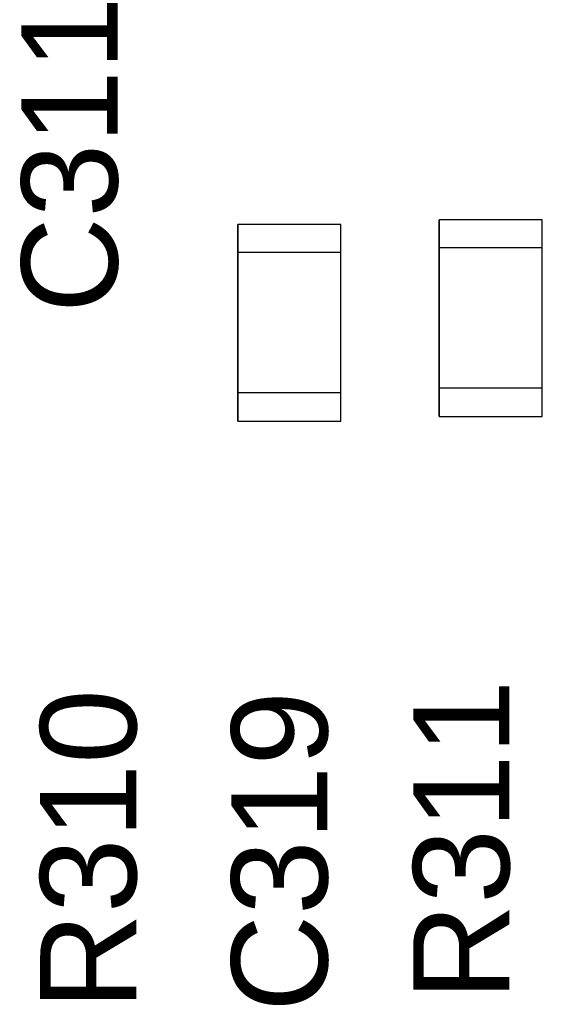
# Model space of a CAD drawing. Header units: inches. Extents: x 0 to 474, y -297 to 0.
# Tile 202 of 256: x 203.47 to 206.26, y -143.53 to -138.27. Entities that reach past the tile are written whole.
import ezdxf

# ---------------------------------------------------------------- set-up
doc = ezdxf.new("R2010")
doc.units = ezdxf.units.IN
doc.header["$MEASUREMENT"] = 0
doc.styles.add('Arial0', font='arial.ttf', dxfattribs={"height": 3.644212})

msp = doc.modelspace()

# ---------------------------------------------------------------- linework, layer by layer
at = {"color": 7, "true_color": 0xffffff}
for p, q in [((205.1833, -139.3658), (204.6333, -139.3658)), ((204.6333, -139.3658), (204.6333, -139.5158)), ((204.6333, -139.5158), (204.6333, -139.3658)), ((205.1833, -139.3658), (204.6333, -139.3658)), ((205.1833, -139.5158), (205.1833, -139.3658)), ((205.1833, -139.5158), (205.1833, -139.3658)), ((206.2583, -139.3408), (205.7083, -139.3408)), ((205.7083, -139.3408), (205.7083, -139.4908)), ((205.7083, -139.4908), (205.7083, -139.3408)), ((206.2583, -139.3408), (205.7083, -139.3408)), ((206.2583, -139.4908), (206.2583, -139.3408)), ((206.2583, -139.4908), (206.2583, -139.3408)), ((204.6333, -139.5158), (204.6333, -140.2658)), ((204.6333, -140.2658), (204.6333, -139.5158)), ((205.1833, -139.5158), (204.6333, -139.5158)), ((204.6333, -140.2658), (204.6333, -139.5158)), ((205.1833, -139.5158), (204.6333, -139.5158)), ((205.1833, -140.2658), (205.1833, -139.5158)), ((205.1833, -140.2658), (205.1833, -139.5158)), ((205.1833, -140.2658), (205.1833, -139.5158)), ((205.7083, -139.4908), (205.7083, -140.2408)), ((205.7083, -140.2408), (205.7083, -139.4908)), ((206.2583, -139.4908), (205.7083, -139.4908)), ((205.7083, -140.2408), (205.7083, -139.4908)), ((206.2583, -139.4908), (205.7083, -139.4908)), ((206.2583, -140.2408), (206.2583, -139.4908)), ((206.2583, -140.2408), (206.2583, -139.4908)), ((206.2583, -140.2408), (206.2583, -139.4908)), ((204.6333, -140.2658), (204.6333, -140.4158)), ((204.6333, -140.4158), (204.6333, -140.2658)), ((205.1833, -140.2658), (204.6333, -140.2658)), ((205.1833, -140.2658), (204.6333, -140.2658)), ((205.1833, -140.4158), (205.1833, -140.2658)), ((205.1833, -140.4158), (205.1833, -140.2658)), ((205.7083, -140.2408), (205.7083, -140.3908)), ((205.7083, -140.3908), (205.7083, -140.2408)), ((206.2583, -140.2408), (205.7083, -140.2408)), ((206.2583, -140.2408), (205.7083, -140.2408)), ((206.2583, -140.3908), (206.2583, -140.2408)), ((206.2583, -140.3908), (206.2583, -140.2408)), ((204.6333, -140.4158), (205.1833, -140.4158)), ((204.6333, -140.4158), (205.1833, -140.4158)), ((205.7083, -140.3908), (206.2583, -140.3908)), ((205.7083, -140.3908), (206.2583, -140.3908))]:
    msp.add_line(p, q, dxfattribs=at)
at = {"color": 18, "true_color": 0x000000}
for p, q in [((205.1833, -139.3658), (204.6333, -139.3658)), ((204.6333, -139.3658), (204.6333, -139.5158)), ((204.6333, -139.5158), (204.6333, -139.3658)), ((205.1833, -139.3658), (204.6333, -139.3658)), ((205.1833, -139.5158), (205.1833, -139.3658)), ((205.1833, -139.5158), (205.1833, -139.3658)), ((206.2583, -139.3408), (205.7083, -139.3408)), ((205.7083, -139.3408), (205.7083, -139.4908)), ((205.7083, -139.4908), (205.7083, -139.3408)), ((206.2583, -139.3408), (205.7083, -139.3408)), ((206.2583, -139.4908), (206.2583, -139.3408)), ((206.2583, -139.4908), (206.2583, -139.3408)), ((204.6333, -139.5158), (204.6333, -140.2658)), ((204.6333, -140.2658), (204.6333, -139.5158)), ((205.1833, -139.5158), (204.6333, -139.5158)), ((204.6333, -140.2658), (204.6333, -139.5158)), ((205.1833, -139.5158), (204.6333, -139.5158)), ((205.1833, -140.2658), (205.1833, -139.5158)), ((205.1833, -140.2658), (205.1833, -139.5158)), ((205.1833, -140.2658), (205.1833, -139.5158)), ((205.7083, -139.4908), (205.7083, -140.2408)), ((205.7083, -140.2408), (205.7083, -139.4908)), ((206.2583, -139.4908), (205.7083, -139.4908)), ((205.7083, -140.2408), (205.7083, -139.4908)), ((206.2583, -139.4908), (205.7083, -139.4908)), ((206.2583, -140.2408), (206.2583, -139.4908)), ((206.2583, -140.2408), (206.2583, -139.4908)), ((206.2583, -140.2408), (206.2583, -139.4908)), ((204.6333, -140.2658), (204.6333, -140.4158)), ((204.6333, -140.4158), (204.6333, -140.2658)), ((205.1833, -140.2658), (204.6333, -140.2658)), ((205.1833, -140.2658), (204.6333, -140.2658)), ((205.1833, -140.4158), (205.1833, -140.2658)), ((205.1833, -140.4158), (205.1833, -140.2658)), ((205.7083, -140.2408), (205.7083, -140.3908)), ((205.7083, -140.3908), (205.7083, -140.2408)), ((206.2583, -140.2408), (205.7083, -140.2408)), ((206.2583, -140.2408), (205.7083, -140.2408)), ((206.2583, -140.3908), (206.2583, -140.2408)), ((206.2583, -140.3908), (206.2583, -140.2408)), ((204.6333, -140.4158), (205.1833, -140.4158)), ((204.6333, -140.4158), (205.1833, -140.4158)), ((205.7083, -140.3908), (206.2583, -140.3908)), ((205.7083, -140.3908), (206.2583, -140.3908))]:
    msp.add_line(p, q, dxfattribs=at)

# ---------------------------------------------------------------- texts
at = {"color": 18, "true_color": 0x000000, "style": 'Arial0'}
for s, p in [('C311', (203.9924, -139.8395)), ('R311', (206.0824, -143.5095)), ('R310', (204.0924, -143.5595)), ('C319', (205.1124, -143.5695))]:
    msp.add_text(s, height=0.51293, rotation=90, dxfattribs=at).set_placement(p)

doc.saveas('drawing.dxf')
